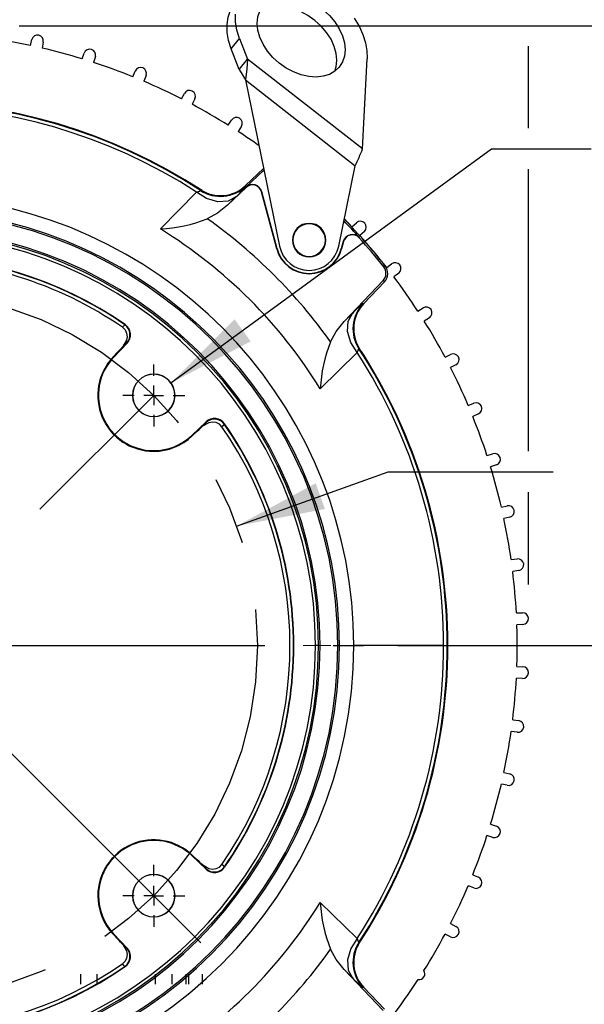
# Model space of a CAD drawing. Header units: inches. Extents: x 0 to 77, y 0 to 59.5.
# Tile 11 of 16: x 61.9 to 67.7, y 17.2 to 27.3. Entities that reach past the tile are written whole.
import ezdxf

# ---------------------------------------------------------------- set-up
doc = ezdxf.new("R2010")
doc.units = ezdxf.units.IN
doc.header["$LTSCALE"] = 7
doc.header["$MEASUREMENT"] = 0
doc.linetypes.add('CENTERX2', pattern=[0.8, 0.5, -0.1, 0.1, -0.1])
doc.linetypes.add('HIDDEN', pattern=[0.075, 0.05, -0.025])
doc.layers.add('CENTER', color=40, linetype='CENTERX2')
doc.layers.add('HIDDEN', color=102, linetype='HIDDEN')
doc.layers.add('DIMENSIONS', color=140, linetype='Continuous', lineweight=25)
doc.styles.add('SLDTEXTSTYLE0', font='TXT', dxfattribs={"width": 0.7})
doc.dimstyles.new('SLDDIMSTYLE0', dxfattribs={"dimtxt": 0.518519, "dimasz": 0.91, "dimexe": 0, "dimexo": 0.0625, "dimgap": 0.12963, "dimtad": 0, "dimtih": 1, "dimtoh": 1, "dimrnd": 1e-09, "dimzin": 12, "dimdsep": 46, "dimtxsty": 'SLDTEXTSTYLE0', "dimsah": 1, "dimcen": 0, "dimadec": 0, "dimazin": 3, "dimtfac": 1, "dimtofl": 0, "dimtmove": 0, "dimatfit": 3, "dimfxl": 0, "dimfrac": 2, "dimtolj": 1, "dimtzin": 12, "dimarcsym": 0})
doc.dimstyles.new('SLDDIMSTYLE1', dxfattribs={"dimtxt": 0.518519, "dimasz": 0.91, "dimexe": 0, "dimexo": 0.0625, "dimgap": 0.12963, "dimtad": 0, "dimtih": 1, "dimtoh": 1, "dimrnd": 1e-09, "dimdsep": 46, "dimtxsty": 'SLDTEXTSTYLE0', "dimsah": 1, "dimcen": 0.09, "dimadec": 0, "dimazin": 2, "dimtfac": 1, "dimtmove": 0, "dimatfit": 0, "dimfxl": 0, "dimfrac": 2, "dimtolj": 1, "dimtzin": 12, "dimarcsym": 0})
doc.dimstyles.new('SLDDIMSTYLE2', dxfattribs={"dimtxt": 0.518519, "dimasz": 0.91, "dimexe": 0, "dimexo": 0.0625, "dimgap": 0.12963, "dimtad": 0, "dimtih": 1, "dimtoh": 1, "dimrnd": 1e-09, "dimzin": 12, "dimdsep": 46, "dimtxsty": 'SLDTEXTSTYLE0', "dimsah": 1, "dimcen": 0.09, "dimadec": 0, "dimazin": 3, "dimtfac": 1, "dimtofl": 0, "dimtmove": 0, "dimatfit": 3, "dimfxl": 0, "dimfrac": 2, "dimtolj": 1, "dimtzin": 12, "dimarcsym": 0})
doc.dimstyles.new('SLDDIMSTYLE3', dxfattribs={"dimtxt": 0.518519, "dimasz": 0.91, "dimexe": 0, "dimexo": 0.0625, "dimgap": 0.12963, "dimtad": 0, "dimtih": 1, "dimtoh": 1, "dimdec": 4, "dimlfac": 7, "dimzin": 12, "dimdsep": 46, "dimtxsty": 'SLDTEXTSTYLE0', "dimsah": 1, "dimcen": 0.09, "dimadec": 0, "dimazin": 3, "dimtfac": 1, "dimtdec": 0, "dimtofl": 0, "dimtmove": 0, "dimatfit": 3, "dimfxl": 0, "dimfrac": 2, "dimtolj": 1, "dimtzin": 12, "dimarcsym": 0})
doc.dimstyles.new('SLDDIMSTYLE7', dxfattribs={"dimtxt": 0.518519, "dimasz": 0.91, "dimexe": 0, "dimexo": 0.0625, "dimgap": 0.12963, "dimtad": 0, "dimtih": 1, "dimtoh": 1, "dimrnd": 1e-09, "dimzin": 12, "dimdsep": 46, "dimtxsty": 'SLDTEXTSTYLE0', "dimsah": 1, "dimcen": 0, "dimadec": 0, "dimazin": 3, "dimtfac": 1, "dimtofl": 0, "dimtmove": 0, "dimatfit": 3, "dimfxl": 0, "dimfrac": 2, "dimtolj": 1, "dimtzin": 12, "dimarcsym": 0})
doc.dimstyles.new('SLDDIMSTYLE8', dxfattribs={"dimtxt": 0.518519, "dimasz": 0.91, "dimexe": 0, "dimexo": 0.0625, "dimgap": 0.12963, "dimtad": 0, "dimtih": 1, "dimtoh": 1, "dimrnd": 1e-09, "dimzin": 12, "dimdsep": 46, "dimtxsty": 'SLDTEXTSTYLE0', "dimsah": 1, "dimcen": 0, "dimadec": 0, "dimazin": 3, "dimtfac": 1, "dimtofl": 0, "dimtmove": 0, "dimatfit": 3, "dimfxl": 0, "dimfrac": 2, "dimtolj": 1, "dimtzin": 12, "dimarcsym": 0})

# ---------------------------------------------------------------- blocks, each defined once
blk = doc.blocks.new('_D')
at = {"layer": 'DIMENSIONS'}
for p, q in [((68.165, 23.379), (67.991, 23.379)), ((67.991, 23.379), (67.991, 22.555)), ((70.138, 23.379), (70.312, 23.379)), ((70.312, 23.379), (70.312, 22.555)), ((64.14, 22.07), (65.692, 22.626)), ((65.692, 22.626), (67.379, 22.626)), ((67.991, 22.555), (68.165, 22.555)), ((70.312, 22.555), (70.138, 22.555))]:
    blk.add_line(p, q, dxfattribs=at)
blk.add_solid([(64.14, 22.07), (65.044, 22.245), (64.949, 22.509)], dxfattribs=at)
at = {"layer": 'DIMENSIONS', "char_height": 0.5185, "attachment_point": 1, "style": 'SLDTEXTSTYLE0'}
for s, insert in [('%%c', (67.989, 24.164)), ('7.25', (68.773, 24.164)), ('184.2', (68.165, 23.223)), ('B.C.', (68.435, 22.283))]:
    blk.add_mtext(s, dxfattribs=dict(at, insert=insert))
blk = doc.blocks.new('_D_1')
at = {"layer": 'DIMENSIONS'}
for p, q in [((68.726, 29.352), (68.552, 29.352)), ((68.552, 29.352), (68.552, 28.527)), ((70.267, 29.352), (70.441, 29.352)), ((70.441, 29.352), (70.441, 28.527)), ((71.202, 29.353), (71.88, 29.353)), ((71.88, 29.353), (71.88, 27.704)), ((68.552, 28.527), (68.726, 28.527)), ((70.441, 28.527), (70.267, 28.527)), ((64.995, 27.704), (72.755, 27.704)), ((61.914, 27.196), (72.755, 27.196)), ((71.88, 27.196), (71.88, 25.446))]:
    blk.add_line(p, q, dxfattribs=at)
for points in [[(71.88, 27.704), (72.02, 28.614), (71.74, 28.614)], [(71.88, 27.196), (71.74, 26.286), (72.02, 26.286)]]:
    blk.add_solid(points, dxfattribs=at)
at = {"layer": 'DIMENSIONS', "char_height": 0.5185, "attachment_point": 1, "style": 'SLDTEXTSTYLE0'}
for s, insert in [('0.51', (68.726, 30.136)), ('12.9', (68.726, 29.196))]:
    blk.add_mtext(s, dxfattribs=dict(at, insert=insert))
blk = doc.blocks.new('_D_2')
at = {"layer": 'DIMENSIONS'}
for p, q in [((61.914, 27.196), (72.755, 27.196)), ((71.88, 27.196), (71.88, 21.849)), ((70.893, 20.906), (70.719, 20.906)), ((70.719, 20.906), (70.719, 20.081)), ((72.866, 20.906), (73.04, 20.906)), ((73.04, 20.906), (73.04, 20.081)), ((70.719, 20.081), (70.893, 20.081)), ((73.04, 20.081), (72.866, 20.081)), ((71.88, 14.618), (71.88, 19.965)), ((66.767, 14.618), (72.755, 14.618))]:
    blk.add_line(p, q, dxfattribs=at)
for points in [[(71.88, 27.196), (71.74, 26.286), (72.02, 26.286)], [(71.88, 14.618), (72.02, 15.528), (71.74, 15.528)]]:
    blk.add_solid(points, dxfattribs=at)
at = {"layer": 'DIMENSIONS', "char_height": 0.5185, "attachment_point": 1, "style": 'SLDTEXTSTYLE0'}
for s, insert in [('12.58', (70.893, 21.69)), ('319.5', (70.893, 20.75))]:
    blk.add_mtext(s, dxfattribs=dict(at, insert=insert))
blk = doc.blocks.new('_D_3')
at = {"layer": 'DIMENSIONS'}
for p, q in [((60.728, 25.906), (60.728, 29.527)), ((57.434, 24.139), (54.59, 26.984))]:
    blk.add_line(p, q, dxfattribs=at)
for start, end in [(90, 107.6888), (117.4852, 135)]:
    blk.add_arc((60.728, 20.846), 7.806, start, end, dxfattribs=at)
for points in [[(60.728, 28.652), (59.812, 28.739), (59.828, 28.459)], [(55.209, 26.365), (55.981, 26.866), (55.795, 27.075)]]:
    blk.add_solid(points, dxfattribs=at)
at = {"layer": 'DIMENSIONS', "insert": (57.126, 28.313), "char_height": 0.5185, "attachment_point": 1, "style": 'SLDTEXTSTYLE0'}
blk.add_mtext('45°', dxfattribs=at)
blk = doc.blocks.new('_D_11')
at = {"layer": 'DIMENSIONS'}
for p, q in [((65.789, 20.846), (70.21, 20.846)), ((69.335, 20.846), (69.335, 18.673)), ((68.349, 17.731), (68.175, 17.731)), ((68.175, 17.731), (68.175, 16.906)), ((70.322, 17.731), (70.496, 17.731)), ((70.496, 17.731), (70.496, 16.906)), ((68.175, 16.906), (68.349, 16.906)), ((70.496, 16.906), (70.322, 16.906)), ((69.335, 14.618), (69.335, 16.79)), ((66.767, 14.618), (70.21, 14.618))]:
    blk.add_line(p, q, dxfattribs=at)
for points in [[(69.335, 20.846), (69.195, 19.936), (69.475, 19.936)], [(69.335, 14.618), (69.475, 15.528), (69.195, 15.528)]]:
    blk.add_solid(points, dxfattribs=at)
at = {"layer": 'DIMENSIONS', "char_height": 0.5185, "attachment_point": 1, "style": 'SLDTEXTSTYLE0'}
for s, insert in [('6.23', (68.565, 18.515)), ('158.2', (68.349, 17.574))]:
    blk.add_mtext(s, dxfattribs=dict(at, insert=insert))
blk = doc.blocks.new('_D_12')
at = {"layer": 'DIMENSIONS'}
for p, q in [((48.079, 27.415), (47.905, 27.415)), ((47.905, 27.415), (47.905, 26.59)), ((50.051, 27.415), (50.226, 27.415)), ((50.226, 27.415), (50.226, 26.59)), ((51.636, 27.415), (50.443, 27.415)), ((56.209, 24.11), (51.636, 27.415)), ((47.905, 26.59), (48.079, 26.59)), ((50.226, 26.59), (50.051, 26.59))]:
    blk.add_line(p, q, dxfattribs=at)
blk.add_solid([(56.209, 24.11), (55.554, 24.757), (55.39, 24.53)], dxfattribs=at)
at = {"layer": 'DIMENSIONS', "char_height": 0.5185, "attachment_point": 1, "style": 'SLDTEXTSTYLE0'}
for s, insert in [('%%c', (47.687, 28.199)), ('11.15', (48.471, 28.199)), ('283.2', (48.079, 27.258))]:
    blk.add_mtext(s, dxfattribs=dict(at, insert=insert))
blk = doc.blocks.new('_D_14')
at = {"layer": 'DIMENSIONS'}
for p, q in [((55.04, 31.74), (55.04, 34.415)), ((67.128, 27.914), (67.128, 34.415)), ((55.04, 33.54), (59.395, 33.54)), ((60.097, 33.539), (59.923, 33.539)), ((59.923, 33.539), (59.923, 32.714)), ((62.07, 33.539), (62.244, 33.539)), ((62.244, 33.539), (62.244, 32.714)), ((67.128, 33.54), (62.773, 33.54)), ((59.923, 32.714), (60.097, 32.714)), ((62.244, 32.714), (62.07, 32.714)), ((55.04, 29.792), (55.04, 31.32)), ((55.04, 26.744), (55.04, 29.372)), ((67.128, 27.406), (67.128, 27.494)), ((67.128, 26.146), (67.128, 26.986)), ((55.04, 25.166), (55.04, 26.324)), ((67.128, 22.836), (67.128, 25.726)), ((55.04, 24.126), (55.04, 24.746)), ((67.128, 21.472), (67.128, 22.416))]:
    blk.add_line(p, q, dxfattribs=at)
for points in [[(55.04, 33.54), (55.95, 33.4), (55.95, 33.68)], [(67.128, 33.54), (66.218, 33.68), (66.218, 33.4)]]:
    blk.add_solid(points, dxfattribs=at)
at = {"layer": 'DIMENSIONS', "char_height": 0.5185, "attachment_point": 1, "style": 'SLDTEXTSTYLE0'}
for s, insert in [('12.09', (60.097, 34.324)), ('307.0', (60.097, 33.383))]:
    blk.add_mtext(s, dxfattribs=dict(at, insert=insert))
blk = doc.blocks.new('_D_15')
at = {"layer": 'DIMENSIONS'}
for p, q in [((63.467, 23.537), (66.748, 25.936)), ((66.748, 25.936), (67.771, 25.936))]:
    blk.add_line(p, q, dxfattribs=at)
blk.add_solid([(63.467, 23.537), (64.284, 23.962), (64.119, 24.188)], dxfattribs=at)
at = {"layer": 'DIMENSIONS', "char_height": 0.5185, "attachment_point": 1, "style": 'SLDTEXTSTYLE0'}
for s, insert in [('4X', (69.323, 27.018)), ('1/2-13', (68.992, 26.194)), ('%%c', (68.209, 26.191)), ('x 0.81', (68.681, 25.367))]:
    blk.add_mtext(s, dxfattribs=dict(at, insert=insert))
blk = doc.blocks.new('SW_CENTERMARKSYMBOL_1')
at = {"layer": 'CENTER', "color": 0}
for p, q in [((0, 0.2), (0, 0.318)), ((-0.2, 0), (-0.318, 0)), ((0, 0), (-0.1, 0)), ((0, 0), (0, 0.1)), ((0, 0), (0, -0.1)), ((0, 0), (0.1, 0)), ((0.2, 0), (0.318, 0)), ((0, -0.2), (0, -0.318))]:
    blk.add_line(p, q, dxfattribs=at)
blk = doc.blocks.new('SW_CENTERMARKSYMBOL_2')
at = {"layer": 'CENTER', "color": 0}
for p, q in [((0, 0.2), (0, 0.318)), ((-0.2, 0), (-0.318, 0)), ((0, 0), (-0.1, 0)), ((0, 0), (0, 0.1)), ((0, 0), (0, -0.1)), ((0, 0), (0.1, 0)), ((0.2, 0), (0.318, 0)), ((0, -0.2), (0, -0.318))]:
    blk.add_line(p, q, dxfattribs=at)
blk = doc.blocks.new('SW_CENTERMARKSYMBOL_4')
at = {"layer": 'CENTER', "color": 0}
for p, q in [((0, 0.2), (0, 4.711)), ((-0.2, 0), (-4.711, 0)), ((0, 0), (-0.1, 0)), ((0, 0), (0, 0.1)), ((0, 0), (0, -0.1)), ((0, 0), (0.1, 0)), ((0.2, 0), (4.711, 0)), ((0, -0.2), (0, -4.711))]:
    blk.add_line(p, q, dxfattribs=at)

msp = doc.modelspace()

# ---------------------------------------------------------------- linework, layer by layer
for p, q in [((62.028707, 26.993918), (62.043141, 27.054654)), ((64.084831, 26.958867), (64.169418, 27.067132)), ((64.169418, 27.067132), (64.250626, 26.855048)), ((62.160283, 27.028684), (62.147697, 26.967539)), ((64.166039, 26.746783), (64.084831, 26.958867)), ((62.559611, 26.857167), (62.579283, 26.916414)), ((62.693716, 26.880333), (62.675849, 26.820517)), ((64.166039, 26.746783), (64.250626, 26.855048)), ((65.428605, 25.93471), (64.250626, 26.855048)), ((65.428605, 25.93471), (65.4757, 26.858334)), ((64.166039, 26.746783), (64.229372, 26.64077)), ((63.076575, 26.674664), (63.101337, 26.731971)), ((63.21219, 26.686055), (63.189177, 26.628023)), ((64.229372, 26.64077), (64.578671, 24.937664)), ((64.229372, 26.64077), (65.354965, 25.76136)), ((63.575667, 26.4478), (63.605329, 26.502731)), ((63.711758, 26.447327), (63.683775, 26.391523)), ((64.053087, 26.1783), (64.087423, 26.230437)), ((64.188619, 26.165968), (64.155878, 26.112815)), ((64.232286, 25.558812), (64.415599, 25.732769)), ((65.186029, 24.937664), (65.354965, 25.76136)), ((64.235682, 25.54171), (64.419088, 25.715756)), ((64.047999, 25.359094), (64.237935, 25.539336)), ((64.232286, 25.558812), (64.232988, 25.551098)), ((64.237935, 25.539336), (64.235682, 25.54171)), ((63.359159, 25.114015), (63.72962, 25.491745)), ((63.77013, 25.509046), (63.769681, 25.516594)), ((64.131555, 25.442551), (64.047999, 25.359094)), ((64.393437, 25.49548), (64.396599, 25.496327)), ((64.550072, 24.910914), (64.393437, 25.49548)), ((64.553233, 24.911761), (64.396599, 25.496327)), ((65.31997, 25.136026), (65.366631, 25.177499)), ((65.397644, 25.025119), (65.395205, 25.022936)), ((65.447692, 25.089036), (65.40231, 25.046167)), ((65.231204, 24.985422), (65.211467, 24.911761)), ((65.234366, 24.984574), (65.214629, 24.910914)), ((65.231204, 24.985422), (65.234366, 24.984574)), ((64.553233, 24.911761), (64.550072, 24.910914)), ((65.211467, 24.911761), (65.214629, 24.910914)), ((65.659941, 24.73596), (65.645796, 24.724802)), ((65.676424, 24.719492), (65.726521, 24.75674)), ((65.799564, 24.661549), (65.750619, 24.622799)), ((65.639402, 24.584902), (65.241496, 24.165597)), ((65.652471, 24.572501), (65.441214, 24.349883)), ((65.652471, 24.572501), (65.639402, 24.584902)), ((65.433501, 24.350585), (65.441214, 24.349883)), ((65.241496, 24.165597), (65.324954, 24.249153)), ((65.995218, 24.273476), (66.048371, 24.306216)), ((63.000191, 24.13399), (62.994528, 24.13349)), ((66.112839, 24.205021), (66.060703, 24.170684)), ((62.880733, 23.798628), (63.019798, 23.945172)), ((63.019798, 23.945172), (63.014248, 23.944594)), ((62.924475, 23.854624), (62.875789, 23.803319)), ((65.374148, 23.847217), (64.996418, 23.476756)), ((65.398997, 23.887278), (65.391448, 23.887727)), ((66.273925, 23.801372), (66.32973, 23.829355)), ((62.875789, 23.803319), (62.880733, 23.798628)), ((66.385133, 23.722926), (66.330203, 23.693264)), ((63.07524, 23.408957), (63.073602, 23.408957)), ((63.509117, 23.408957), (63.50748, 23.408957)), ((66.510426, 23.306774), (66.568457, 23.329787)), ((66.614374, 23.218934), (66.557067, 23.194173)), ((63.827574, 23.137395), (63.68103, 22.99833)), ((63.826997, 23.131845), (63.827574, 23.137395)), ((64.016393, 23.117788), (64.015893, 23.112125)), ((63.685722, 22.993386), (63.737026, 23.042072)), ((63.685722, 22.993386), (63.68103, 22.99833)), ((63.29136, 22.836052), (63.29136, 22.842867)), ((66.70292, 22.793446), (66.762736, 22.811314)), ((66.798816, 22.696881), (66.739569, 22.677208)), ((66.849941, 22.265294), (66.911087, 22.27788)), ((66.937057, 22.160738), (66.876321, 22.146304)), ((66.950372, 21.726338), (67.012382, 21.733548)), ((67.028043, 21.614588), (66.96628, 21.605502)), ((67.003448, 21.18068), (67.06585, 21.182458)), ((67.071084, 21.062586), (67.008764, 21.058917)), ((64.725008, 20.845695), (64.72138, 20.845695)), ((64.978098, 20.845695), (64.947098, 20.845695)), ((65.192616, 20.845695), (65.17602, 20.845695)), ((66.259365, 20.845695), (65.338892, 20.845695)), ((66.302824, 20.845695), (66.295934, 20.845695)), ((67.008764, 20.632473), (67.071084, 20.628805)), ((67.06585, 20.508933), (67.003448, 20.51071)), ((66.96628, 20.085888), (67.028043, 20.076802)), ((67.012382, 19.957843), (66.950372, 19.965052)), ((66.876321, 19.545086), (66.937057, 19.530652)), ((66.911087, 19.41351), (66.849941, 19.426096)), ((66.739569, 19.014182), (66.798816, 18.994509)), ((66.762736, 18.880076), (66.70292, 18.897944)), ((63.685722, 18.698004), (63.68103, 18.69306)), ((63.68103, 18.69306), (63.827574, 18.553995)), ((63.737026, 18.649318), (63.685722, 18.698004)), ((64.016393, 18.573602), (64.015893, 18.579265)), ((63.827574, 18.553995), (63.826997, 18.559545)), ((66.557067, 18.497217), (66.614374, 18.472456)), ((66.568457, 18.361603), (66.510426, 18.384616)), ((62.718454, 18.282433), (62.72527, 18.282433)), ((63.07524, 18.282433), (63.073602, 18.282433)), ((63.509117, 18.282433), (63.50748, 18.282433)), ((64.996418, 18.214634), (65.374148, 17.844173)), ((66.330203, 17.998126), (66.385133, 17.968464)), ((62.875789, 17.888071), (62.880733, 17.892762)), ((62.875789, 17.888071), (62.924475, 17.836766)), ((63.019798, 17.746218), (62.880733, 17.892762)), ((66.32973, 17.862035), (66.273925, 17.890018)), ((65.391448, 17.803663), (65.398997, 17.804112)), ((63.014248, 17.746796), (63.019798, 17.746218)), ((63.000191, 17.5574), (62.994528, 17.5579)), ((65.324954, 17.442237), (65.241496, 17.525793)), ((65.241496, 17.525793), (65.639402, 17.106488)), ((65.441214, 17.341507), (65.433501, 17.340805)), ((65.441214, 17.341507), (65.652471, 17.118889))]:
    msp.add_line(p, q)
at = {"color": 179, "linetype": 'Continuous', "lineweight": 18}
msp.add_line((65.102757, 20.845695), (64.821574, 20.845695), dxfattribs=at)
at = {"flags": 128}
for points in [[(64.801147, 26.693292), (64.722982, 26.722652), (64.647192, 26.763054), (64.57608, 26.813268), (64.511807, 26.871769), (64.456325, 26.93678), (64.41132, 27.006326), (64.37816, 27.078292), (64.357852, 27.150494), (64.351014, 27.220736), (64.357852, 27.286884), (64.37816, 27.346929), (64.41132, 27.399046), (64.456325, 27.441652), (64.511807, 27.473452), (64.57608, 27.49348), (64.647192, 27.501127), (64.722982, 27.496161), (64.801147, 27.478733)], [(64.801147, 27.478733), (64.879312, 27.449372), (64.955102, 27.408971), (65.026214, 27.358757), (65.090487, 27.300255), (65.145969, 27.235244), (65.190974, 27.165699), (65.224134, 27.093732), (65.244442, 27.021531), (65.25128, 26.951289), (65.244442, 26.88514), (65.224134, 26.825095), (65.190974, 26.772978), (65.145969, 26.730372), (65.090487, 26.698572), (65.026214, 26.678544), (64.955102, 26.670897), (64.879312, 26.675863), (64.801147, 26.693292)], [(64.084831, 26.958867), (64.058289, 27.043682), (64.043974, 27.127272), (64.042151, 27.208085), (64.052854, 27.28462), (64.075885, 27.355455), (64.110815, 27.419275), (64.125553, 27.439493)], [(65.14535, 26.729915), (65.159856, 26.776875), (65.166694, 26.843023), (65.159856, 26.913265), (65.139548, 26.985467), (65.106388, 27.057433), (65.061383, 27.126979), (65.005901, 27.19199), (64.941627, 27.250491), (64.870515, 27.300705), (64.794726, 27.341107), (64.716561, 27.370467)], [(64.169418, 27.067132), (64.142876, 27.151947), (64.12856, 27.235538), (64.126737, 27.316351)], [(65.34346, 27.27463), (65.393115, 27.192176), (65.431775, 27.107751), (65.458721, 27.022922), (65.473454, 26.939265), (65.4757, 26.858334)], [(64.250626, 26.855048), (64.244613, 26.753815), (64.229372, 26.64077)], [(64.131555, 25.442551), (64.052965, 25.399962), (63.947657, 25.393184), (63.833008, 25.426883), (63.72962, 25.491745)], [(64.047999, 25.359094), (63.945713, 25.277601), (63.83923, 25.219753)], [(65.374148, 23.847217), (65.309286, 23.950606), (65.275587, 24.065254), (65.282365, 24.170562), (65.324954, 24.249153)], [(62.994528, 24.13349), (62.987781, 24.126571), (62.970755, 24.106963)], [(65.102156, 23.956828), (65.160003, 24.06331), (65.241496, 24.165597)], [(62.970755, 24.106963), (62.997232, 24.080976), (63.013344, 24.047554), (63.017771, 24.010679), (63.011206, 23.974098), (62.974631, 23.909854), (62.950086, 23.881774), (62.94079, 23.871865), (62.924474, 23.854625)], [(63.014248, 23.944594), (63.00602, 23.937695), (62.997314, 23.929181)], [(63.989366, 23.088353), (63.963116, 23.115017), (63.929518, 23.131067), (63.892565, 23.135348), (63.8559, 23.128609), (63.792084, 23.09209), (63.754078, 23.05821), (63.73703, 23.042069)], [(63.811583, 23.114912), (63.820098, 23.123617), (63.826997, 23.131845)], [(64.015893, 23.112125), (64.008973, 23.105378), (63.989366, 23.088353)], [(63.73703, 18.649321), (63.754134, 18.633127), (63.764176, 18.623707), (63.792256, 18.599162), (63.8565, 18.562587), (63.893081, 18.556022), (63.929957, 18.560448), (63.963378, 18.576561), (63.989366, 18.603037)], [(63.826997, 18.559545), (63.820098, 18.567773), (63.811583, 18.576479)], [(64.015893, 18.579265), (64.008973, 18.586012), (63.989366, 18.603037)], [(62.924474, 17.836765), (62.940739, 17.81958), (62.974492, 17.781709), (63.011012, 17.717892), (63.017751, 17.681228), (63.01347, 17.644275), (62.997419, 17.610677), (62.970755, 17.584427)], [(62.997314, 17.762209), (63.00602, 17.753695), (63.014248, 17.746796)], [(65.374148, 17.844173), (65.309285, 17.740783), (65.275586, 17.626134), (65.282364, 17.520827), (65.324953, 17.442237)], [(65.241496, 17.525793), (65.160003, 17.62808), (65.102156, 17.734562)], [(62.994528, 17.5579), (62.987781, 17.564819), (62.970755, 17.584427)]]:
    msp.add_lwpolyline(points, dxfattribs=at)
for centre, radius, start, end in [((60.728098, 20.845695), 6.284284, 78.0556125, 81.9443875), ((62.101515, 27.040781), 0.06, 348.3685639, 166.6314361), ((60.728098, 20.845695), 6.284284, 73.0556125, 76.9443875), ((62.636226, 26.897506), 0.06, 343.3685639, 161.6314361), ((60.728098, 20.845695), 6.284284, 68.0556125, 71.9443875), ((63.156415, 26.708173), 0.06, 338.3685639, 156.6314361), ((60.728098, 20.845695), 6.284284, 63.0556125, 66.9443875), ((63.658124, 26.474222), 0.06, 333.3685639, 151.6314361), ((60.728098, 20.845695), 5.574727, 56.7333353, 123.0986359), ((60.728098, 20.845695), 5.567836, 56.8824851, 123.1175147), ((60.728098, 20.845695), 5.531267, 57.1360249, 122.8639749), ((60.728098, 20.845695), 6.284284, 58.0556125, 61.9443875), ((64.137532, 26.197435), 0.06, 328.3685639, 146.6314361), ((60.728098, 20.845695), 6.284284, 54.6150571, 56.9443875), ((63.255772, 26.755427), 2.322667, 334.6602404, 339.307566), ((63.97423, 25.83086), 0.374971, 236.9407527, 313.4879913), ((63.974911, 25.823382), 0.375157, 236.9168515, 313.465557), ((63.53096, 26.10545), 0.894511, 312.1770242, 321.7038429), ((64.30264, 25.471151), 0.097273, 15, 133.5), ((64.30264, 25.471151), 0.094, 15, 133.5), ((60.728098, 20.845695), 4.610794, 0, 84.5144953), ((63.712799, 25.587207), 0.096933, 279.9931799, 306.2594502), ((60.728098, 20.845695), 4.447922, 0, 180), ((60.728098, 20.845695), 4.464519, 0, 84.2192001), ((63.288947, 26.575468), 1.463138, 272.7505037, 292.0921813), ((60.728098, 20.845695), 5.367637, 35.4230695, 54.5769305), ((64.88235, 24.999947), 0.172, 0, 180), ((64.88235, 24.999947), 0.166679, 0, 180), ((60.728098, 20.845695), 6.266757, 41.8297681, 43.9609989), ((60.728098, 20.845695), 6.2815, 38.2665699, 44.0531915), ((60.728098, 20.845695), 6.284284, 43.0556125, 44.0705439), ((65.406491, 25.132653), 0.06, 313.3685639, 131.6314361), ((60.728098, 20.845695), 4.25, 0, 180), ((60.728098, 20.845695), 4.219, 0, 180), ((60.728098, 20.845695), 4.266, 270, 90), ((60.728098, 20.845695), 5.014084, 31.6503476, 58.3496525), ((65.325163, 24.960245), 0.097273, 41.8297681, 165), ((65.325163, 24.960245), 0.094, 41.8297681, 165), ((60.728098, 20.845695), 6.263484, 38.2665699, 41.8297681), ((60.728098, 20.845695), 6.284284, 38.0556125, 41.9443875), ((64.88235, 24.999947), 0.31, 191.590368, 348.409632), ((64.88235, 24.999947), 0.172, 180, 0), ((64.88235, 24.999947), 0.166679, 180, 0), ((60.728098, 20.845695), 3.99691, 55.3569309, 124.6430691), ((60.728098, 20.845695), 3.993282, 55.4196929, 90), ((64.88235, 24.999947), 0.344, 195, 345), ((64.88235, 24.999947), 0.340727, 195, 345), ((60.728098, 20.845695), 3.957952, 55.4850843, 89.9999993), ((65.561799, 24.658545), 0.106984, 316.5, 38.2665699), ((65.561799, 24.658545), 0.125, 316.5, 38.2665699), ((65.762321, 24.708591), 0.06, 308.3685639, 126.6314361), ((60.728098, 20.845695), 6.284284, 33.0556125, 36.9443875), ((65.987853, 23.648557), 0.894511, 128.296157, 137.8229758), ((65.705785, 24.092508), 0.375157, 136.5344453, 213.0831514), ((65.713263, 24.091827), 0.374971, 136.5120087, 213.0592473), ((66.079838, 24.25513), 0.06, 303.3685639, 121.6314361), ((62.923442, 24.030586), 0.125062, 316.5597773, 55.3630778), ((62.929186, 24.03119), 0.124938, 316.4898341, 55.3670968), ((60.728098, 20.845695), 6.284284, 28.0556125, 31.9443875), ((64.725409, 22.168042), 2.467371, 134.4574025, 136.8779886), ((66.459557, 23.406173), 1.464841, 157.9191658, 177.2381485), ((65.469606, 23.830398), 0.096929, 143.7399852, 170.0073948), ((60.728098, 20.845695), 5.531267, 0.0000007, 32.8639749), ((60.728098, 20.845695), 5.574727, 0, 33.2672993), ((60.728098, 20.845695), 5.567836, 0.0000001, 33.1175147), ((66.356625, 23.775721), 0.06, 298.3685639, 116.6314361), ((63.29136, 23.408957), 0.572905, 136.5, 270), ((63.29136, 23.408957), 0.56609, 136.5, 270), ((63.29136, 23.408957), 0.217758, 0, 180), ((63.29136, 23.408957), 0.21612, 0, 180), ((60.728098, 20.845695), 6.284284, 23.0556125, 26.9443875), ((63.29136, 23.408957), 0.217758, 180, 0), ((63.29136, 23.408957), 0.21612, 180, 0), ((66.590575, 23.274013), 0.06, 293.3685639, 111.6314361), ((62.050441, 24.84301), 2.467377, 313.1220149, 315.5425978), ((63.912989, 23.041039), 0.125062, 34.6369214, 133.4402188), ((63.913592, 23.046783), 0.124938, 34.6329032, 133.5101659), ((60.728098, 20.845695), 3.993282, 0, 34.5803071), ((60.728098, 20.845695), 3.99691, 0, 34.6430691), ((60.728098, 20.845695), 6.284284, 18.0556125, 21.9443875), ((60.728098, 20.845695), 3.957952, 325.485085, 34.5149152), ((63.29136, 23.408957), 0.56609, 270, 313.5), ((63.29136, 23.408957), 0.572905, 270, 313.5), ((66.779909, 22.753824), 0.06, 288.3685639, 106.6314361), ((60.728098, 20.845695), 6.284284, 13.0556125, 16.9443875), ((66.923184, 22.219113), 0.06, 283.3685639, 101.6314361), ((60.728098, 20.845695), 6.284284, 8.0556125, 11.9443875), ((67.019311, 21.673949), 0.06, 278.3685639, 96.6314361), ((60.728098, 20.845695), 6.284284, 3.0556125, 6.9443875), ((67.067558, 21.122482), 0.06, 273.3685639, 91.6314361), ((60.728098, 20.845695), 6.284284, 0, 1.9443875), ((60.728098, 20.845695), 4.447922, 180, 0), ((60.728098, 20.845695), 4.25, 180, 0), ((60.728098, 20.845695), 4.219, 180, 0), ((60.728098, 20.845695), 4.464519, 270, 0), ((60.728098, 20.845695), 4.610794, 270, 0), ((60.728098, 20.845695), 3.993282, 325.4196929, 0), ((60.728098, 20.845695), 3.99691, 325.3569309, 0), ((60.728098, 20.845695), 5.531267, 327.1360249, 0), ((60.728098, 20.845695), 5.574727, 326.6115818, 0), ((60.728098, 20.845695), 5.567836, 326.8824851, 0), ((60.728098, 20.845695), 6.284284, 358.0556125, 0), ((67.067558, 20.568908), 0.06, 268.3685639, 86.6314361), ((60.728098, 20.845695), 6.284284, 353.0556125, 356.9443875), ((67.019311, 20.017441), 0.06, 263.3685639, 81.6314361), ((60.728098, 20.845695), 6.284284, 348.0556125, 351.9443875), ((66.923184, 19.472277), 0.06, 258.3685639, 76.6314361), ((60.728098, 20.845695), 6.284284, 343.0556125, 346.9443875), ((66.779909, 18.937566), 0.06, 253.3685639, 71.6314361), ((60.728098, 20.845695), 6.284284, 338.0556125, 341.9443875), ((63.29136, 18.282433), 0.572905, 46.5, 179.9999997), ((63.29136, 18.282433), 0.56609, 46.5, 180), ((62.050441, 16.848381), 2.467376, 44.4574037, 46.8779849), ((63.912989, 18.650351), 0.125062, 226.5597773, 325.3630778), ((63.913592, 18.644607), 0.124938, 226.4898341, 325.3670968), ((63.29136, 18.282433), 0.217758, 0, 180), ((63.29136, 18.282433), 0.21612, 0, 180), ((66.590575, 18.417377), 0.06, 248.3685639, 66.6314361), ((60.728098, 20.845695), 6.284284, 333.0556125, 336.9443875), ((63.29136, 18.282433), 0.572905, 179.9999989, 223.5), ((63.29136, 18.282433), 0.56609, 180, 223.5), ((63.29136, 18.282433), 0.217758, 180, 0), ((63.29136, 18.282433), 0.21612, 180, 0), ((60.728098, 20.845695), 5.014084, 301.6503476, 328.3496525), ((66.45787, 18.284845), 1.463138, 182.7505037, 202.0921813), ((66.356625, 17.915669), 0.06, 243.3685639, 61.6314361), ((60.728098, 20.845695), 6.284284, 327.9991737, 331.9443875), ((64.725409, 19.523348), 2.467371, 223.1220115, 225.5425991), ((65.705785, 17.598882), 0.375157, 146.9168515, 223.465557), ((65.713263, 17.599563), 0.374971, 146.9407527, 223.4879913), ((65.46961, 17.860994), 0.096933, 189.9931799, 216.2594502), ((62.923442, 17.660804), 0.125062, 304.6369214, 43.4402188), ((62.929186, 17.6602), 0.124938, 304.6329032, 43.5101659), ((60.728098, 20.845695), 5.367637, 305.4230695, 324.5769305), ((60.728098, 20.845695), 3.99691, 235.3569309, 304.6430691), ((60.728098, 20.845695), 3.993282, 235.4196929, 304.5803071), ((60.728098, 20.845695), 3.957952, 235.485085, 304.5149152), ((66.007306, 17.482468), 0.06, 261.6482484, 33.3517516), ((65.987853, 18.042833), 0.894511, 222.1770242, 231.7038429), ((60.728098, 20.845695), 6.284284, 317.9651553, 327.0008263)]:
    msp.add_arc(centre, radius, start, end)
at = {"layer": 'CENTER'}
for p, q in [((57.681975, 23.891818), (63.774221, 17.799572)), ((58.164836, 18.282433), (63.29136, 23.408957))]:
    msp.add_line(p, q, dxfattribs=at)
msp.add_circle((60.728098, 20.845695), 3.625, dxfattribs=at)
at = {"layer": 'HIDDEN'}
for p, q in [((62.540598, 17.479695), (62.540598, 17.375695)), ((62.712598, 17.375695), (62.712598, 17.479695)), ((63.306098, 17.479695), (63.306098, 17.375695)), ((63.478098, 17.479695), (63.478098, 17.375695)), ((63.618598, 17.479695), (63.618598, 17.375695)), ((63.650098, 17.375695), (63.650098, 17.479695)), ((63.790598, 17.375695), (63.790598, 17.479695))]:
    msp.add_line(p, q, dxfattribs=at)

# ---------------------------------------------------------------- block references
at = {"layer": 'CENTER'}
for name, p in [('SW_CENTERMARKSYMBOL_4', (60.728098, 20.845695)), ('SW_CENTERMARKSYMBOL_2', (63.29136, 23.408957)), ('SW_CENTERMARKSYMBOL_1', (63.29136, 18.282433))]:
    msp.add_blockref(name, p, dxfattribs=at)

# ---------------------------------------------------------------- dimensions: what is measured, and where the dimension line sits
at = {"layer": 'DIMENSIONS'}
dim = msp.add_linear_dim(base=(55.03957, 33.540156), p1=(67.127558, 21.122482), p2=(55.03957, 23.775721), dimstyle='SLDDIMSTYLE2', dxfattribs=at)
dim.commit()
dim.dimension.update_dxf_attribs({"geometry": '_D_14', "text_midpoint": (61.083564, 33.540156), "dimtype": 160})
for base, p1, p2, dimstyle, picture, middle in [((71.879691, 27.196395), (64.644777, 27.703941), (61.564183, 27.196395), 'SLDDIMSTYLE1', '_D_1', (71.879691, 29.352815)), ((71.879691, 27.196395), (66.417098, 14.617695), (61.564183, 27.196395), 'SLDDIMSTYLE2', '_D_2', (71.879691, 20.907045)), ((69.335337, 20.845695), (66.417098, 14.617695), (65.438892, 20.845695), 'SLDDIMSTYLE2', '_D_11', (69.335337, 17.731695))]:
    dim = msp.add_linear_dim(base=base, p1=p1, p2=p2, angle=90, dimstyle=dimstyle, dxfattribs=at)
    dim.commit()
    dim.dimension.update_dxf_attribs({"geometry": picture, "text_midpoint": middle, "dimtype": 160})
dim = msp.add_angular_dim_2l(base=(59.527933, 28.558729), line1=((60.728098, 25.556489), (60.728098, 16.134901)), line2=((57.681975, 23.891818), (63.774221, 17.799572)), dimstyle='SLDDIMSTYLE3', dxfattribs=at)
dim.commit()
dim.dimension.update_dxf_attribs({"geometry": '_D_3', "text_midpoint": (57.740928, 28.05736), "dimtype": 162})
dim = msp.add_diameter_dim_2p(p1=(65.246843, 17.580956), p2=(56.209353, 24.110434), dimstyle='SLDDIMSTYLE7', dxfattribs=at)
dim.commit()
dim.dimension.update_dxf_attribs({"geometry": '_D_12', "text_midpoint": (49.065214, 27.414619), "dimtype": 163})
dim = msp.add_diameter_dim_2p(p1=(63.115582, 23.280424), p2=(63.467137, 23.53749), text='4X\\P%%c1/2-13\\Px 0.81', dimstyle='SLDDIMSTYLE8', override={"dimpost": '<>'}, dxfattribs=at)
dim.commit()
dim.dimension.update_dxf_attribs({"geometry": '_D_15', "text_midpoint": (69.771312, 25.936343), "dimtype": 163})
dim = msp.add_diameter_dim_2p(p1=(57.315988, 19.621712), p2=(64.140207, 22.069678), text='<>\\PB.C.', dimstyle='SLDDIMSTYLE0', dxfattribs=at)
dim.commit()
dim.dimension.update_dxf_attribs({"geometry": '_D', "text_midpoint": (69.151643, 22.967166), "dimtype": 163})

doc.saveas('drawing.dxf')
